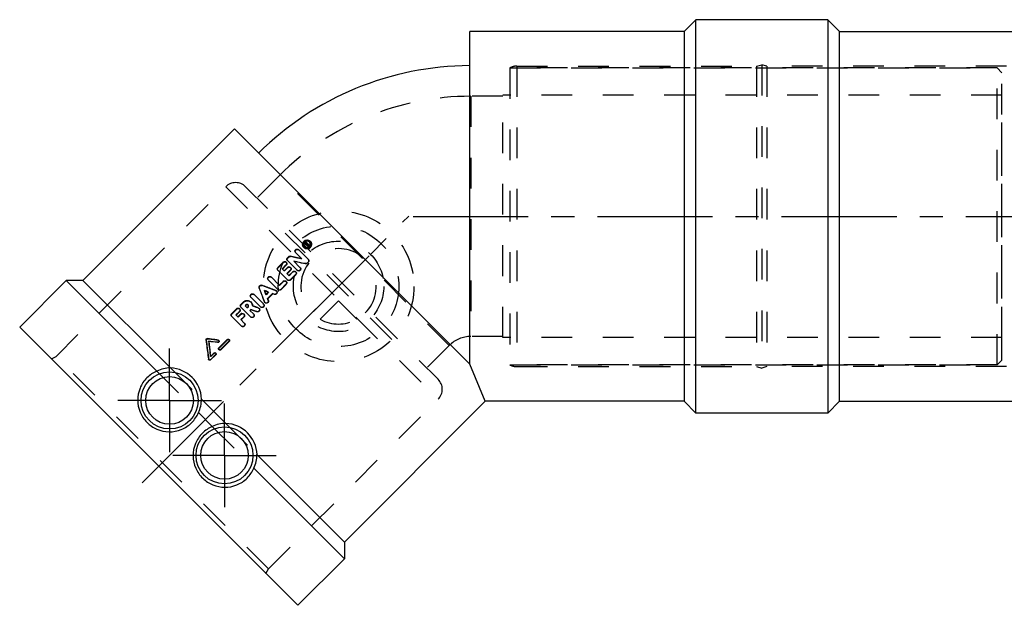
# Model space of a CAD drawing. Header units: millimetres. Extents: x 342 to 658, y 417 to 583.
# Tile 1 of 2: x 342 to 552, y 417 to 542. Entities that reach past the tile are written whole.
import ezdxf

# ---------------------------------------------------------------- set-up
doc = ezdxf.new("R2010")
doc.units = ezdxf.units.MM
doc.header["$LTSCALE"] = 65.185185
doc.linetypes.add('CENTER', pattern=[0.6, 0.375, -0.075, 0.075, -0.075])
doc.linetypes.add('HIDDEN', pattern=[0.2, 0.1, -0.1])
for name, color, linetype in [('FASEN', 7, 'CONTINUOUS'), ('KOERPER', 7, 'CONTINUOUS'), ('KONST.EL_MIT_GEO', 7, 'CONTINUOUS'), ('KURVEN', 7, 'CONTINUOUS'), ('L1', 7, 'CONTINUOUS')]:
    doc.layers.add(name, color=color, linetype=linetype)

msp = doc.modelspace()

# ---------------------------------------------------------------- linework, layer by layer
at = {"layer": 'FASEN', "color": 8, "linetype": 'HIDDEN'}
for p, q in [((550, 468.5), (550, 531.5)), ((551, 530.5), (550, 531.5)), ((551, 469.5), (551, 530.5)), ((551, 469.5), (550, 468.5))]:
    msp.add_line(p, q, dxfattribs=at)
at = {"layer": 'KOERPER', "color": 8, "linetype": 'HIDDEN'}
for p, q in [((550, 531.5), (446.5, 531.5)), ((551, 525.7), (445, 525.7)), ((551, 474.3), (551, 525.7)), ((551, 474.3), (445, 474.3)), ((550, 468.5), (446.5, 468.5))]:
    msp.add_line(p, q, dxfattribs=at)
at = {"layer": 'KOERPER', "color": 2, "linetype": 'CENTER'}
for p, q in [((374.27, 460.93), (374.27, 471.93)), ((374.27, 460.93), (363.27, 460.93)), ((374.27, 460.93), (374.27, 449.93)), ((374.27, 460.93), (385.27, 460.93)), ((385.93, 449.27), (385.93, 460.27)), ((385.93, 449.27), (374.93, 449.27)), ((385.93, 449.27), (385.93, 438.27)), ((385.93, 449.27), (396.93, 449.27))]:
    msp.add_line(p, q, dxfattribs=at)
at = {"layer": 'KONST.EL_MIT_GEO', "color": 7, "linetype": 'Continuous'}
for p, q in [((486, 541.75), (483.5, 539.25)), ((486, 458.25), (486, 541.75)), ((514, 541.75), (486, 541.75)), ((514, 541.75), (514, 458.25)), ((514, 541.75), (516.5, 539.25)), ((438, 468.62), (438, 539.25)), ((483.5, 539.25), (438, 539.25)), ((483.5, 539.25), (483.5, 460.75)), ((516.5, 460.75), (516.5, 539.25)), ((516.5, 539.25), (558.77, 539.25)), ((388.05, 518.56), (355.88, 486.39)), ((438, 468.62), (388.05, 518.56)), ((403.09, 494.41), (402.94, 494.26)), ((403.69, 493.51), (402.94, 494.26)), ((403.19, 494.31), (403.14, 494.26)), ((403.35, 494.06), (403.14, 494.26)), ((403.25, 494.25), (403.19, 494.31)), ((403.25, 494.25), (403.2, 494.2)), ((403.4, 494.21), (403.3, 494.31)), ((403.4, 494.11), (403.35, 494.06)), ((403.5, 494.31), (403.4, 494.41)), ((403.48, 493.99), (403.45, 493.96)), ((403.79, 493.61), (403.45, 493.96)), ((403.52, 493.96), (403.48, 493.99)), ((403.6, 493.91), (403.52, 493.96)), ((403.6, 494.08), (403.55, 494.11)), ((403.68, 494.03), (403.6, 494.08)), ((403.83, 493.77), (403.6, 493.91)), ((403.74, 493.67), (403.63, 493.56)), ((403.77, 493.98), (403.68, 494.03)), ((403.79, 493.61), (403.69, 493.51)), ((403.85, 493.92), (403.77, 493.98)), ((403.94, 493.87), (403.83, 493.77)), ((403.89, 493.71), (403.83, 493.77)), ((403.94, 493.87), (403.85, 493.92)), ((404, 493.81), (403.89, 493.71)), ((404, 493.81), (403.94, 493.87)), ((399.51, 491.42), (399.3, 491.22)), ((402.33, 491.02), (401.01, 492.33)), ((403.67, 490.9), (401.62, 492.94)), ((398.38, 490.3), (397.26, 489.17)), ((398.98, 489.7), (398.16, 488.89)), ((399.04, 489.64), (398.22, 488.83)), ((399.04, 489.64), (398.98, 489.7)), ((401.34, 488.57), (399.29, 490.61)), ((401.95, 489.18), (400.63, 490.51)), ((403.1, 489.92), (403.06, 489.97)), ((403.66, 490.29), (403.46, 490.09)), ((403.5, 490.04), (403.46, 490.09)), ((403.71, 490.25), (403.5, 490.04)), ((403.71, 490.25), (403.66, 490.29)), ((397.56, 485.4), (395.82, 487.14)), ((399.29, 486.53), (397.25, 488.57)), ((398.58, 488.46), (398.16, 488.89)), ((399.3, 489.18), (398.58, 488.46)), ((399.9, 488.58), (399.18, 487.87)), ((399.61, 487.44), (399.18, 487.87)), ((399.95, 488.53), (399.23, 487.81)), ((400.42, 488.26), (399.61, 487.44)), ((399.95, 488.53), (399.9, 488.58)), ((401.03, 487.65), (399.9, 486.53)), ((401.07, 487.61), (399.95, 486.49)), ((401.07, 487.61), (401.03, 487.65)), ((352.34, 486.39), (342.45, 476.49)), ((371.57, 467.16), (352.34, 486.39)), ((355.88, 486.39), (352.34, 486.39)), ((374.44, 467.83), (355.88, 486.39)), ((397.25, 484.48), (395.21, 486.53)), ((398.38, 486.21), (397.56, 485.4)), ((398.98, 485.61), (397.86, 484.49)), ((399.03, 485.57), (397.9, 484.44)), ((399.03, 485.57), (398.98, 485.61)), ((399.95, 486.49), (399.9, 486.53)), ((394.18, 481.41), (392.14, 483.46)), ((394.47, 484.2), (394.41, 484.25)), ((395.25, 483.93), (394.73, 483.41)), ((396.12, 483.6), (395.06, 482.54)), ((396.17, 483.56), (395.11, 482.49)), ((396.17, 483.56), (396.12, 483.6)), ((396.48, 483.47), (396.12, 483.6)), ((396.46, 484.4), (396.13, 484.52)), ((396.52, 483.42), (396.17, 483.56)), ((396.8, 484.27), (396.46, 484.4)), ((396.52, 483.42), (396.48, 483.47)), ((397.9, 484.44), (397.86, 484.49)), ((389.89, 481.8), (389.41, 481.33)), ((390.48, 481.21), (390.31, 481.04)), ((390.73, 480.62), (390.31, 481.04)), ((390.54, 481.15), (390.37, 480.98)), ((390.54, 481.15), (390.48, 481.21)), ((393.57, 480.8), (391.52, 482.84)), ((391.92, 481.01), (391.85, 481.03)), ((394.26, 482.2), (394.14, 482.53)), ((394.39, 481.87), (394.26, 482.2)), ((395.11, 482.49), (395.06, 482.54)), ((395.19, 482.18), (395.06, 482.54)), ((389.5, 476.74), (387.46, 478.78)), ((388.49, 480.41), (387.47, 479.38)), ((389.09, 479.81), (388.37, 479.1)), ((388.79, 478.67), (388.37, 479.1)), ((389.15, 479.75), (388.43, 479.04)), ((389.41, 479.29), (388.79, 478.67)), ((389.15, 479.75), (389.09, 479.81)), ((391.45, 478.68), (389.4, 480.72)), ((390.9, 480.79), (390.73, 480.62)), ((391.54, 480.23), (391.33, 480.02)), ((392.06, 479.29), (391.33, 480.02)), ((391.59, 480.18), (391.38, 479.97)), ((392.1, 480.03), (391.54, 480.23)), ((392.96, 480.64), (392.55, 480.79)), ((393.1, 480.59), (392.96, 480.64)), ((390, 478.69), (389.39, 478.08)), ((390.12, 477.35), (389.39, 478.08)), ((390.06, 478.64), (389.44, 478.02)), ((390.06, 478.64), (390, 478.69)), ((342.45, 476.49), (401.49, 417.45)), ((382.78, 473.99), (382.28, 474.05)), ((382.59, 473.46), (382.52, 473.52)), ((384.53, 473.76), (384.28, 473.79)), ((384.51, 473.21), (384.45, 473.26)), ((386.53, 473.86), (384.74, 472.08)), ((386.88, 473.51), (385.09, 471.72)), ((386.93, 473.47), (385.14, 471.68)), ((386.93, 473.47), (386.88, 473.51)), ((383.67, 471), (382.95, 470.29)), ((384.02, 470.65), (382.95, 469.58)), ((384.07, 470.61), (382.99, 469.53)), ((384.07, 470.61), (384.02, 470.65)), ((385.14, 471.68), (385.09, 471.72)), ((382.99, 469.53), (382.95, 469.58)), ((441.26, 460.75), (438, 468.62)), ((386.22, 456.05), (381.05, 461.22)), ((441.28, 460.77), (411.39, 430.88)), ((483.5, 460.75), (441.23, 460.75)), ((486, 458.25), (483.5, 460.75)), ((514, 458.25), (516.5, 460.75)), ((516.5, 460.75), (562, 460.75)), ((383.34, 455.39), (380.39, 458.34)), ((514, 458.25), (486, 458.25)), ((411.39, 430.88), (392.83, 449.44)), ((411.39, 427.34), (392.16, 446.57)), ((411.39, 430.88), (411.39, 427.34)), ((411.39, 427.34), (401.49, 417.45))]:
    msp.add_line(p, q, dxfattribs=at)
at = {"layer": 'KONST.EL_MIT_GEO', "color": 8, "linetype": 'HIDDEN'}
for p, q in [((446.5, 531.5), (446.5, 468.5)), ((446.5, 531.5), (550, 531.5)), ((448, 531.9), (448, 468.1)), ((448, 531.9), (498.92, 531.9)), ((498.92, 531.9), (500, 532.2)), ((498.92, 531.9), (498.92, 468.1)), ((500, 532.2), (500, 467.8)), ((501.08, 531.9), (500, 532.2)), ((501.08, 531.9), (501.08, 468.1)), ((552, 531.9), (501.08, 531.9)), ((438.25, 525.5), (438.25, 474.5)), ((445, 525.5), (438.25, 525.5)), ((445, 474.3), (445, 525.7)), ((551, 525.7), (445, 525.7)), ((397.6, 508.66), (392.83, 503.89)), ((433.66, 472.6), (397.6, 508.66)), ((350.17, 470.29), (386.18, 506.29)), ((386.18, 506.29), (431.29, 461.18)), ((390.42, 506.29), (431.29, 465.42)), ((402.84, 493.34), (402.78, 493.4)), ((402.99, 493.5), (402.93, 493.56)), ((403.15, 494.35), (403, 494.2)), ((403.15, 494.35), (403.09, 494.41)), ((403.41, 494), (403.35, 494.06)), ((403.46, 494.15), (403.4, 494.21)), ((403.46, 494.05), (403.4, 494.11)), ((403.46, 494.05), (403.41, 494)), ((403.54, 493.93), (403.48, 493.99)), ((403.56, 494.25), (403.5, 494.31)), ((403.54, 493.93), (403.51, 493.9)), ((403.58, 493.91), (403.54, 493.93)), ((403.61, 494.05), (403.55, 494.11)), ((403.89, 493.71), (403.58, 493.91)), ((404, 493.81), (403.61, 494.05)), ((404.01, 494.52), (403.95, 494.58)), ((404.17, 494.67), (404.11, 494.73)), ((399.57, 491.36), (399.37, 491.15)), ((399.57, 491.36), (399.51, 491.42)), ((399.97, 491.48), (399.91, 491.54)), ((398.45, 490.23), (397.32, 489.11)), ((398.45, 490.23), (398.38, 490.3)), ((399.05, 490.24), (398.99, 490.31)), ((399.37, 491.15), (399.3, 491.22)), ((402.38, 490.96), (402.33, 491.02)), ((403.71, 490.85), (403.67, 490.9)), ((397.32, 489.11), (397.26, 489.17)), ((398.64, 488.41), (398.58, 488.46)), ((399.35, 489.12), (398.64, 488.41)), ((399.35, 489.12), (399.3, 489.18)), ((399.65, 487.39), (399.61, 487.44)), ((400.47, 488.21), (399.65, 487.39)), ((399.96, 489.13), (399.9, 489.19)), ((400.47, 488.21), (400.42, 488.26)), ((401.08, 488.22), (401.03, 488.26)), ((401.38, 488.52), (401.34, 488.57)), ((402, 489.14), (401.95, 489.18)), ((393.89, 485.33), (393.83, 485.39)), ((397.61, 485.35), (397.56, 485.4)), ((398.43, 486.17), (397.61, 485.35)), ((398.43, 486.17), (398.38, 486.21)), ((399.03, 486.17), (398.99, 486.22)), ((399.34, 486.48), (399.29, 486.53)), ((393.33, 484.77), (393.27, 484.83)), ((394.5, 484.1), (394.47, 484.2)), ((394.56, 484.16), (394.47, 484.2)), ((394.78, 483.36), (394.73, 483.41)), ((394.78, 483.36), (394.75, 483.44)), ((395.3, 483.88), (394.78, 483.36)), ((395.3, 483.88), (395.23, 483.91)), ((395.3, 483.88), (395.25, 483.93)), ((396.84, 484.22), (396.8, 484.27)), ((396.99, 484.13), (396.94, 484.18)), ((397.3, 484.44), (397.25, 484.48)), ((389.48, 481.26), (389.41, 481.33)), ((389.95, 481.74), (389.48, 481.26)), ((389.95, 481.74), (389.89, 481.8)), ((390.97, 481.16), (390.91, 481.21)), ((391.58, 481.77), (391.52, 481.83)), ((391.91, 480.98), (391.85, 481.03)), ((394.23, 481.37), (394.18, 481.41)), ((394.44, 481.82), (394.39, 481.87)), ((394.49, 481.72), (394.53, 481.67)), ((395.24, 482.14), (395.11, 482.49)), ((395.24, 482.14), (395.19, 482.18)), ((387.54, 479.32), (387.47, 479.38)), ((388.56, 480.34), (387.54, 479.32)), ((388.56, 480.34), (388.49, 480.41)), ((389.46, 479.23), (388.85, 478.62)), ((389.16, 480.35), (389.1, 480.42)), ((389.46, 479.23), (389.41, 479.29)), ((390.07, 479.24), (390.01, 479.3)), ((390.79, 480.56), (390.73, 480.62)), ((390.96, 480.73), (390.79, 480.56)), ((390.96, 480.73), (390.9, 480.79)), ((391.59, 480.18), (391.54, 480.23)), ((392.15, 479.98), (391.59, 480.18)), ((392.11, 479.25), (392.06, 479.29)), ((392.85, 479.73), (392.8, 479.78)), ((393.15, 480.54), (393.1, 480.59)), ((393.31, 480.45), (393.26, 480.49)), ((393.61, 480.75), (393.57, 480.8)), ((388.85, 478.62), (388.79, 478.67)), ((389.55, 476.69), (389.5, 476.74)), ((390.16, 477.3), (390.12, 477.35)), ((391.49, 478.63), (391.45, 478.68)), ((382.05, 473.7), (381.99, 473.76)), ((382.34, 473.99), (382.28, 474.05)), ((384.58, 473.71), (384.53, 473.76)), ((384.72, 473.64), (384.67, 473.69)), ((386.58, 473.82), (384.79, 472.03)), ((386.58, 473.82), (386.53, 473.86)), ((386.93, 473.82), (386.89, 473.87)), ((433.66, 472.6), (428.89, 467.83)), ((445, 474.5), (438.25, 474.5)), ((551, 474.3), (445, 474.3)), ((383.72, 470.96), (383, 470.24)), ((383.72, 470.96), (383.67, 471)), ((384.07, 470.96), (384.02, 471.01)), ((384.79, 472.03), (384.74, 472.08)), ((384.74, 471.72), (384.78, 471.68)), ((349.2, 469.74), (350.17, 470.29)), ((395.29, 425.17), (350.17, 470.29)), ((382.57, 469.67), (382.52, 469.72)), ((382.59, 469.57), (382.64, 469.53)), ((383, 470.24), (382.95, 470.29)), ((383, 470.24), (382.99, 470.32)), ((446.5, 468.5), (550, 468.5)), ((371.57, 467.16), (380.39, 458.34)), ((374.44, 467.83), (381.05, 461.22)), ((448, 468.1), (498.92, 468.1)), ((498.92, 468.1), (500, 467.8)), ((501.08, 468.1), (500, 467.8)), ((552, 468.1), (501.08, 468.1)), ((395.29, 425.17), (431.29, 461.18)), ((386.22, 456.05), (392.83, 449.44)), ((383.34, 455.39), (392.16, 446.57)), ((394.74, 424.2), (395.29, 425.17))]:
    msp.add_line(p, q, dxfattribs=at)
at = {"layer": 'KONST.EL_MIT_GEO', "color": 2, "linetype": 'CENTER'}
msp.add_line((368.43, 443.43), (425.08, 500.08), dxfattribs=at)
at = {"layer": 'KONST.EL_MIT_GEO', "color": 7, "linetype": 'Continuous'}
for centre, radius in [((374.27, 460.93), 6.05), ((374.27, 460.93), 5.05), ((385.93, 449.27), 6.05), ((385.93, 449.27), 5.05)]:
    msp.add_circle(centre, radius, dxfattribs=at)
for centre, radius, start, end in [((438.25, 468), 64, 90.2281, 134.7716), ((403.46, 494.03), 0.947, 163.9449, 169.791), ((403.47, 494.05), 0.947, 100.1734, 163.9465), ((403.44, 494.04), 0.707, 164.0073, 190.3478), ((403.42, 494.04), 0.691, 190.3902, 204.2282), ((403.47, 494.04), 0.738, 125.5165, 163.9773), ((403.4, 494.03), 0.884, 224.9754, 231.2423), ((403.5, 493.98), 0.713, 170.331, 183.4415), ((403.52, 493.97), 0.733, 112.5897, 170.2866), ((403.42, 494.05), 0.697, 245.6898, 252.5125), ((403.42, 494.08), 0.724, 279.3103, 350.6685), ((403.47, 494.1), 0.68, 350.6743, 65.7479), ((403.41, 494.09), 0.957, 291.698, 338.2444), ((403.46, 494.05), 0.966, 291.5879, 326.539), ((403.48, 494.04), 0.949, 344.0995, 349.9436), ((303.53, 42.33), 459.43, 77.5826, 77.8914), ((403.46, 494.03), 0.949, 280.0484, 291.5524), ((398.66, 490.02), 0.445, 314.9769, 322.4291), ((398.7, 490.02), 0.406, 29.4148, 44.9994), ((399.58, 490.9), 0.405, 201.8079, 225.0147), ((399.61, 488.87), 0.442, 105.669, 134.9699), ((300.85, 32.66), 468.59, 77.4019, 77.7062), ((302.82, 33.83), 466.99, 77.6, 77.8029), ((399.63, 488.84), 0.445, 314.9771, 336.8777), ((400.73, 487.95), 0.44, 127.4255, 135.0249), ((400.73, 487.97), 0.419, 29.6577, 45.0003), ((213.32, 3.17), 514.9, 69.2037, 69.4773), ((398.69, 485.9), 0.44, 127.4255, 135.0249), ((398.69, 485.92), 0.419, 29.6577, 45.0003), ((875.49, 665.34), 514.9, 200.5227, 200.7963), ((396.65, 483.88), 0.42, 30.6274, 44.9996), ((396.68, 483.83), 0.427, 0.3511, 15.3716), ((389.69, 481.01), 0.405, 201.8079, 225.0147), ((390.77, 480.92), 0.317, 126.4336, 135.0356), ((393.88, 481.12), 0.418, 29.4294, 45.0233), ((394.78, 482.01), 0.419, 200.8471, 225.0035), ((388.77, 480.13), 0.445, 314.9769, 322.4291), ((388.81, 480.13), 0.406, 29.4148, 44.9994), ((389.72, 478.98), 0.442, 105.669, 134.9699), ((392.96, 480.19), 0.421, 31.9205, 44.9848), ((393, 480.15), 0.426, 1.6015, 16.6365), ((831.34, 531.07), 452.99, 187.2679, 187.3817), ((842.86, 532.57), 464.61, 187.3827, 187.7749), ((323.59, 16.99), 460.32, 82.4015, 82.6436), ((842.41, 532.9), 463.7, 187.3571, 187.7598), ((325.71, 19.77), 457.24, 82.6122, 82.8548), ((837.81, 530.53), 458.79, 187.1455, 187.4601), ((324.33, 19.71), 458.02, 82.4789, 82.6683), ((384.54, 473.47), 0.259, 329.0298, 345.2097), ((374.45, 461.28), 6.55, 90.0649, 116.0607), ((374.17, 460.95), 6.89, 2.2511, 87.7503), ((374.47, 461.21), 6.58, 334.1789, 0.0884), ((386.21, 449.46), 6.59, 89.9223, 115.8104), ((385.95, 449.17), 6.89, 2.2497, 87.7489), ((386.28, 449.45), 6.55, 333.9346, 359.9398)]:
    msp.add_arc(centre, radius, start, end, dxfattribs=at)
at = {"layer": 'KONST.EL_MIT_GEO', "color": 8, "linetype": 'HIDDEN'}
for centre, radius, start, end in [((448, 528.9), 3, 90, 119.9264), ((438.25, 468), 57.5, 90, 135), ((388.3, 504.17), 3, 45, 135), ((403.46, 493.97), 0.67, 204.2019, 225.0228), ((305.96, 45.75), 455.54, 77.7808, 78.0906), ((403.45, 493.96), 0.871, 224.988, 231.373), ((398.77, 489.96), 0.4, 37.1617, 44.9991), ((400.78, 487.92), 0.413, 37.2822, 45), ((214.93, 3.05), 514.42, 69.2903, 69.6409), ((398.74, 485.88), 0.413, 37.2822, 45), ((875.61, 663.73), 514.42, 200.3591, 200.7097), ((396.7, 483.84), 0.415, 38.4557, 44.9993), ((390.8, 480.99), 1.1, 28.5931, 44.9498), ((390.74, 480.98), 1.17, 0.1333, 2.9169), ((224.77, 3.4), 505.98, 70.5626, 70.712), ((393.93, 481.07), 0.412, 37.0494, 45.0233), ((388.88, 480.07), 0.4, 37.1617, 44.9991), ((839.51, 530.35), 460.95, 187.0596, 187.5643), ((326.55, 23.3), 454.13, 82.658, 82.9429), ((438.25, 468), 6.5, 90, 135), ((448, 471.1), 3, 240.0736, 270), ((429.17, 463.3), 3, 315, 45)]:
    msp.add_arc(centre, radius, start, end, dxfattribs=at)
at = {"layer": 'KONST.EL_MIT_GEO', "color": 7, "linetype": 'Continuous'}
for points in [[(402.57, 493.72), (402.52, 493.87), (402.5, 494.04), (402.53, 494.2)], [(402.78, 493.4), (402.69, 493.49), (402.61, 493.6), (402.57, 493.72)], [(402.79, 493.94), (402.8, 493.85), (402.82, 493.77), (402.85, 493.7)], [(402.79, 493.76), (402.82, 493.68), (402.87, 493.61), (402.93, 493.56)], [(402.93, 493.56), (402.99, 493.5), (403.06, 493.45), (403.13, 493.42)], [(403.27, 494.75), (403.19, 494.73), (403.11, 494.69), (403.04, 494.64)], [(403.3, 494.31), (403.27, 494.34), (403.22, 494.34), (403.19, 494.31)], [(403.21, 493.39), (403.31, 493.35), (403.43, 493.35), (403.54, 493.36)], [(403.81, 494.66), (403.64, 494.73), (403.42, 494.73), (403.25, 494.66)], [(403.36, 494.25), (403.33, 494.28), (403.28, 494.27), (403.25, 494.25)], [(403.75, 494.72), (403.6, 494.78), (403.42, 494.79), (403.27, 494.75)], [(403.4, 494.11), (403.42, 494.13), (403.42, 494.19), (403.4, 494.21)], [(403.5, 494.31), (403.55, 494.26), (403.57, 494.18), (403.55, 494.11)], [(403.61, 494.17), (403.62, 494.13), (403.62, 494.09), (403.61, 494.05)], [(404.11, 494.73), (404.24, 494.6), (404.33, 494.41), (404.36, 494.22)], [(404.39, 493.78), (404.36, 493.69), (404.32, 493.6), (404.27, 493.52)], [(404.36, 494.22), (404.38, 494.06), (404.36, 493.89), (404.3, 493.74)], [(404.37, 494.35), (404.42, 494.2), (404.44, 494.03), (404.41, 493.88)], [(399.51, 491.42), (399.55, 491.47), (399.61, 491.5), (399.67, 491.52)], [(399.67, 491.52), (399.75, 491.55), (399.83, 491.56), (399.91, 491.54)], [(403.29, 493.15), (403.13, 493.17), (402.97, 493.24), (402.85, 493.34)], [(403.76, 493.21), (403.61, 493.15), (403.45, 493.13), (403.29, 493.15)], [(399.17, 489.95), (399.17, 489.84), (399.12, 489.72), (399.04, 489.64)], [(399.08, 490.2), (399.14, 490.13), (399.17, 490.04), (399.17, 489.95)], [(399.49, 489.29), (399.63, 489.33), (399.8, 489.29), (399.9, 489.19)], [(401.49, 490.28), (401.22, 490.33), (400.95, 490.39), (400.68, 490.45)], [(403.46, 490.09), (403.36, 489.99), (403.19, 489.94), (403.06, 489.97)], [(403.5, 490.04), (403.4, 489.95), (403.24, 489.89), (403.1, 489.92)], [(403.84, 490.55), (403.84, 490.44), (403.79, 490.33), (403.71, 490.25)], [(400.08, 488.83), (400.08, 488.78), (400.06, 488.72), (400.04, 488.67)], [(401.2, 487.92), (401.2, 487.81), (401.15, 487.69), (401.07, 487.61)], [(399.15, 485.87), (399.15, 485.76), (399.1, 485.64), (399.03, 485.57)], [(394.73, 483.41), (394.62, 483.69), (394.51, 483.97), (394.41, 484.25)], [(395.25, 483.93), (394.97, 484.04), (394.69, 484.15), (394.41, 484.25)], [(396.8, 484.27), (396.85, 484.25), (396.9, 484.22), (396.94, 484.18)], [(397.01, 484.09), (397.04, 484.04), (397.05, 483.99), (397.06, 483.93)], [(391.52, 481.83), (391.73, 481.63), (391.85, 481.32), (391.85, 481.03)], [(391.77, 481.52), (391.85, 481.37), (391.9, 481.2), (391.9, 481.04)], [(392.55, 480.79), (392.34, 480.86), (392.13, 480.94), (391.92, 481.01)], [(389.28, 480.06), (389.27, 479.95), (389.22, 479.83), (389.15, 479.75)], [(389.19, 480.31), (389.25, 480.24), (389.28, 480.15), (389.28, 480.06)], [(389.6, 479.4), (389.74, 479.44), (389.91, 479.4), (390.01, 479.3)], [(390.19, 478.94), (390.18, 478.83), (390.13, 478.72), (390.06, 478.64)], [(392.8, 479.78), (392.57, 479.86), (392.34, 479.95), (392.1, 480.03)], [(393.1, 480.59), (393.16, 480.57), (393.22, 480.54), (393.26, 480.49)], [(393.32, 480.42), (393.35, 480.37), (393.37, 480.32), (393.38, 480.26)], [(384.76, 473.33), (384.71, 473.25), (384.6, 473.2), (384.51, 473.21)], [(384.53, 473.76), (384.58, 473.75), (384.63, 473.73), (384.67, 473.69)], [(384.67, 473.69), (384.74, 473.63), (384.76, 473.5), (384.72, 473.42)], [(384.72, 473.64), (384.78, 473.58), (384.81, 473.48), (384.79, 473.4)], [(382.99, 470.32), (382.96, 470.53), (382.93, 470.75), (382.91, 470.96)], [(382.59, 469.57), (382.56, 469.61), (382.53, 469.66), (382.52, 469.72)], [(371.57, 467.16), (370.79, 466.83), (370.06, 466.34), (369.46, 465.74)], [(378.97, 456.23), (379.57, 456.83), (380.06, 457.56), (380.39, 458.34)], [(383.34, 455.39), (382.56, 455.06), (381.83, 454.57), (381.23, 453.97)], [(390.74, 444.46), (391.34, 445.06), (391.83, 445.79), (392.16, 446.57)]]:
    msp.add_open_spline(points, degree=3, dxfattribs=at)
at = {"layer": 'KONST.EL_MIT_GEO', "color": 8, "linetype": 'HIDDEN'}
for points, knots in [([(402.84, 493.34), (402.67, 493.51), (402.48, 494), (402.8, 494.71), (403.51, 495.03), (404, 494.84), (404.17, 494.67)], [0, 0, 0, 0, 0.247069, 0.500347, 0.753507, 1, 1, 1, 1]), ([(402.99, 493.5), (403.12, 493.37), (403.5, 493.22), (404.04, 493.46), (404.29, 494.01), (404.14, 494.39), (404.01, 494.52)], [0, 0, 0, 0, 0.246737, 0.49987, 0.753025, 1, 1, 1, 1]), ([(403.15, 494.35), (403.19, 494.39), (403.3, 494.44), (403.42, 494.39), (403.46, 494.35)], [0, 0, 0, 0, 0.506786, 1, 1, 1, 1]), ([(401.07, 492.27), (401, 492.34), (400.91, 492.57), (401.06, 492.9), (401.38, 493.05), (401.61, 492.96), (401.69, 492.88)], [0, 0, 0, 0, 0.246397, 0.499513, 0.752948, 1, 1, 1, 1]), ([(398.45, 490.23), (398.53, 490.31), (398.75, 490.41), (398.97, 490.32), (399.05, 490.24)], [0, 0, 0, 0, 0.50694, 1, 1, 1, 1]), ([(399.36, 490.55), (399.28, 490.63), (399.19, 490.85), (399.29, 491.07), (399.37, 491.15)], [0, 0, 0, 0, 0.492188, 1, 1, 1, 1]), ([(399.35, 489.12), (399.43, 489.2), (399.65, 489.3), (399.88, 489.21), (399.96, 489.13)], [0, 0, 0, 0, 0.505798, 1, 1, 1, 1]), ([(395.27, 486.46), (395.19, 486.54), (395.1, 486.77), (395.25, 487.09), (395.58, 487.24), (395.81, 487.15), (395.88, 487.08)], [0, 0, 0, 0, 0.246397, 0.499513, 0.752948, 1, 1, 1, 1]), ([(397.31, 488.51), (397.24, 488.58), (397.15, 488.81), (397.25, 489.03), (397.32, 489.11)], [0, 0, 0, 0, 0.492188, 1, 1, 1, 1]), ([(400.47, 488.21), (400.55, 488.29), (400.77, 488.39), (401, 488.29), (401.08, 488.22)], [0, 0, 0, 0, 0.504517, 1, 1, 1, 1]), ([(393.33, 484.77), (393.28, 484.91), (393.36, 485.3), (393.75, 485.38), (393.89, 485.33)], [0, 0, 0, 0, 0.499997, 1, 1, 1, 1]), ([(398.43, 486.17), (398.51, 486.24), (398.73, 486.34), (398.96, 486.25), (399.03, 486.17)], [0, 0, 0, 0, 0.504517, 1, 1, 1, 1]), ([(391.58, 482.78), (391.51, 482.86), (391.42, 483.08), (391.57, 483.41), (391.89, 483.56), (392.12, 483.47), (392.2, 483.39)], [0, 0, 0, 0, 0.246397, 0.499513, 0.752948, 1, 1, 1, 1]), ([(389.46, 480.66), (389.39, 480.74), (389.3, 480.96), (389.4, 481.18), (389.48, 481.26)], [0, 0, 0, 0, 0.492188, 1, 1, 1, 1]), ([(389.95, 481.74), (390.16, 481.95), (390.76, 482.22), (391.38, 481.97), (391.58, 481.77)], [0, 0, 0, 0, 0.507275, 1, 1, 1, 1]), ([(390.97, 481.16), (390.92, 481.21), (390.78, 481.27), (390.63, 481.22), (390.58, 481.18)], [0, 0, 0, 0, 0.495469, 1, 1, 1, 1]), ([(390.96, 480.73), (391.02, 480.79), (391.09, 480.94), (391.02, 481.1), (390.97, 481.16)], [0, 0, 0, 0, 0.506052, 1, 1, 1, 1]), ([(387.52, 478.72), (387.45, 478.79), (387.36, 479.02), (387.46, 479.24), (387.54, 479.32)], [0, 0, 0, 0, 0.492188, 1, 1, 1, 1]), ([(388.56, 480.34), (388.64, 480.42), (388.86, 480.52), (389.08, 480.43), (389.16, 480.35)], [0, 0, 0, 0, 0.50694, 1, 1, 1, 1]), ([(389.46, 479.23), (389.54, 479.31), (389.76, 479.41), (389.99, 479.32), (390.07, 479.24)], [0, 0, 0, 0, 0.505798, 1, 1, 1, 1]), ([(382.05, 473.7), (382.04, 473.77), (382.1, 473.94), (382.27, 474), (382.34, 473.99)], [0, 0, 0, 0, 0.500709, 1, 1, 1, 1]), ([(386.58, 473.82), (386.62, 473.86), (386.75, 473.92), (386.89, 473.87), (386.93, 473.82)], [0, 0, 0, 0, 0.504579, 1, 1, 1, 1]), ([(386.93, 473.82), (386.98, 473.78), (387.03, 473.64), (386.97, 473.51), (386.93, 473.47)], [0, 0, 0, 0, 0.495169, 1, 1, 1, 1]), ([(383.72, 470.96), (383.76, 471), (383.89, 471.06), (384.02, 471), (384.07, 470.96)], [0, 0, 0, 0, 0.504579, 1, 1, 1, 1]), ([(384.07, 470.96), (384.11, 470.92), (384.17, 470.78), (384.11, 470.65), (384.07, 470.61)], [0, 0, 0, 0, 0.495169, 1, 1, 1, 1]), ([(384.78, 471.68), (384.74, 471.72), (384.69, 471.85), (384.74, 471.98), (384.79, 472.03)], [0, 0, 0, 0, 0.495048, 1, 1, 1, 1])]:
    msp.add_open_spline(points, degree=3, knots=knots, dxfattribs=at)
at = {"layer": 'KONST.EL_MIT_GEO', "color": 7, "linetype": 'Continuous'}
for points, knots in [([(403.09, 494.41), (403.13, 494.45), (403.24, 494.5), (403.36, 494.45), (403.4, 494.41)], [0, 0, 0, 0, 0.50544, 1, 1, 1, 1]), ([(403.31, 494.98), (403.45, 495), (403.75, 494.99), (404.01, 494.83), (404.11, 494.73)], [0, 0, 0, 0, 0.502876, 1, 1, 1, 1]), ([(401.01, 492.33), (400.94, 492.41), (400.84, 492.64), (400.99, 492.96), (401.32, 493.11), (401.55, 493.02), (401.62, 492.94)], [0, 0, 0, 0, 0.24707, 0.499515, 0.752275, 1, 1, 1, 1]), ([(403.63, 493.1), (403.57, 493.09), (403.31, 493.07), (403.05, 493.16), (402.91, 493.28)], [0, 0, 0, 0, 0.255858, 1, 1, 1, 1]), ([(398.38, 490.3), (398.46, 490.37), (398.68, 490.47), (398.91, 490.38), (398.99, 490.31)], [0, 0, 0, 0, 0.505595, 1, 1, 1, 1]), ([(399.05, 490.22), (399.09, 490.15), (399.13, 489.98), (399.07, 489.81), (399.02, 489.75)], [0, 0, 0, 0, 0.495621, 1, 1, 1, 1]), ([(399.2, 490.75), (399.17, 490.83), (399.16, 491), (399.24, 491.16), (399.3, 491.22)], [0, 0, 0, 0, 0.493978, 1, 1, 1, 1]), ([(403.67, 490.9), (403.75, 490.82), (403.84, 490.6), (403.74, 490.37), (403.66, 490.29)], [0, 0, 0, 0, 0.496148, 1, 1, 1, 1]), ([(395.21, 486.53), (395.13, 486.6), (395.04, 486.83), (395.19, 487.16), (395.51, 487.31), (395.74, 487.21), (395.82, 487.14)], [0, 0, 0, 0, 0.24707, 0.499515, 0.752275, 1, 1, 1, 1]), ([(397.25, 488.57), (397.17, 488.65), (397.08, 488.87), (397.18, 489.09), (397.26, 489.17)], [0, 0, 0, 0, 0.493534, 1, 1, 1, 1]), ([(399.9, 489.19), (399.98, 489.11), (400.07, 488.88), (399.97, 488.66), (399.9, 488.58)], [0, 0, 0, 0, 0.495359, 1, 1, 1, 1]), ([(400.47, 488.3), (400.55, 488.36), (400.76, 488.43), (400.96, 488.33), (401.03, 488.26)], [0, 0, 0, 0, 0.502082, 1, 1, 1, 1]), ([(401.1, 488.17), (401.14, 488.09), (401.18, 487.9), (401.09, 487.72), (401.03, 487.65)], [0, 0, 0, 0, 0.497233, 1, 1, 1, 1]), ([(401.95, 489.18), (402.03, 489.11), (402.12, 488.88), (401.98, 488.54), (401.64, 488.4), (401.41, 488.49), (401.34, 488.57)], [0, 0, 0, 0, 0.248373, 0.499511, 0.75097, 1, 1, 1, 1]), ([(402.12, 488.83), (402.12, 488.75), (402.06, 488.58), (401.86, 488.41), (401.6, 488.38), (401.44, 488.47), (401.38, 488.52)], [0, 0, 0, 0, 0.251064, 0.503032, 0.75278, 1, 1, 1, 1]), ([(393.27, 484.83), (393.22, 484.98), (393.3, 485.36), (393.69, 485.45), (393.83, 485.39)], [0, 0, 0, 0, 0.499998, 1, 1, 1, 1]), ([(398.42, 486.25), (398.5, 486.31), (398.71, 486.38), (398.92, 486.29), (398.99, 486.22)], [0, 0, 0, 0, 0.502082, 1, 1, 1, 1]), ([(399.05, 486.13), (399.1, 486.05), (399.14, 485.85), (399.05, 485.68), (398.98, 485.61)], [0, 0, 0, 0, 0.497233, 1, 1, 1, 1]), ([(399.9, 486.53), (399.82, 486.45), (399.6, 486.35), (399.37, 486.45), (399.29, 486.53)], [0, 0, 0, 0, 0.501891, 1, 1, 1, 1]), ([(399.95, 486.49), (399.87, 486.41), (399.64, 486.31), (399.42, 486.4), (399.34, 486.48)], [0, 0, 0, 0, 0.503237, 1, 1, 1, 1]), ([(391.52, 482.84), (391.45, 482.92), (391.36, 483.15), (391.5, 483.48), (391.83, 483.62), (392.06, 483.53), (392.14, 483.46)], [0, 0, 0, 0, 0.24707, 0.499515, 0.752275, 1, 1, 1, 1]), ([(397.06, 483.93), (397.08, 483.79), (396.96, 483.47), (396.61, 483.42), (396.48, 483.47)], [0, 0, 0, 0, 0.500925, 1, 1, 1, 1]), ([(397.11, 483.83), (397.11, 483.7), (396.97, 483.41), (396.65, 483.37), (396.52, 483.42)], [0, 0, 0, 0, 0.501713, 1, 1, 1, 1]), ([(397.86, 484.49), (397.78, 484.41), (397.55, 484.31), (397.33, 484.4), (397.25, 484.48)], [0, 0, 0, 0, 0.501891, 1, 1, 1, 1]), ([(397.9, 484.44), (397.82, 484.36), (397.6, 484.27), (397.37, 484.36), (397.3, 484.44)], [0, 0, 0, 0, 0.503237, 1, 1, 1, 1]), ([(389.31, 480.86), (389.28, 480.94), (389.27, 481.11), (389.35, 481.27), (389.41, 481.33)], [0, 0, 0, 0, 0.493978, 1, 1, 1, 1]), ([(389.89, 481.8), (390.1, 482.01), (390.7, 482.28), (391.32, 482.03), (391.52, 481.83)], [0, 0, 0, 0, 0.505928, 1, 1, 1, 1]), ([(390.91, 481.21), (390.86, 481.27), (390.7, 481.33), (390.54, 481.26), (390.48, 481.21)], [0, 0, 0, 0, 0.495167, 1, 1, 1, 1]), ([(390.9, 480.79), (390.96, 480.84), (391.03, 481), (390.96, 481.16), (390.91, 481.21)], [0, 0, 0, 0, 0.504707, 1, 1, 1, 1]), ([(394.25, 481.32), (394.3, 481.23), (394.33, 481.01), (394.15, 480.74), (393.84, 480.64), (393.64, 480.73), (393.57, 480.8)], [0, 0, 0, 0, 0.248542, 0.499703, 0.751012, 1, 1, 1, 1]), ([(394.35, 481.06), (394.35, 480.98), (394.29, 480.81), (394.09, 480.64), (393.83, 480.61), (393.67, 480.69), (393.61, 480.75)], [0, 0, 0, 0, 0.251064, 0.503032, 0.75278, 1, 1, 1, 1]), ([(395.19, 482.18), (395.23, 482.09), (395.23, 481.88), (395.04, 481.64), (394.74, 481.56), (394.55, 481.65), (394.49, 481.72)], [0, 0, 0, 0, 0.249461, 0.501001, 0.751684, 1, 1, 1, 1]), ([(395.24, 482.14), (395.27, 482.05), (395.28, 481.84), (395.09, 481.6), (394.79, 481.52), (394.6, 481.61), (394.53, 481.67)], [0, 0, 0, 0, 0.249269, 0.50158, 0.752561, 1, 1, 1, 1]), ([(387.46, 478.78), (387.39, 478.86), (387.29, 479.08), (387.39, 479.31), (387.47, 479.38)], [0, 0, 0, 0, 0.493534, 1, 1, 1, 1]), ([(388.49, 480.41), (388.57, 480.48), (388.79, 480.58), (389.02, 480.49), (389.1, 480.42)], [0, 0, 0, 0, 0.505595, 1, 1, 1, 1]), ([(389.16, 480.33), (389.2, 480.26), (389.24, 480.08), (389.18, 479.92), (389.12, 479.86)], [0, 0, 0, 0, 0.495621, 1, 1, 1, 1]), ([(390.01, 479.3), (390.09, 479.22), (390.18, 478.99), (390.08, 478.77), (390, 478.69)], [0, 0, 0, 0, 0.495359, 1, 1, 1, 1]), ([(392.06, 479.29), (392.14, 479.22), (392.23, 478.99), (392.09, 478.65), (391.75, 478.51), (391.52, 478.6), (391.45, 478.68)], [0, 0, 0, 0, 0.248373, 0.499511, 0.75097, 1, 1, 1, 1]), ([(392.23, 478.94), (392.23, 478.86), (392.17, 478.69), (391.97, 478.52), (391.71, 478.49), (391.55, 478.57), (391.49, 478.63)], [0, 0, 0, 0, 0.251064, 0.503032, 0.75278, 1, 1, 1, 1]), ([(393.38, 480.26), (393.4, 480.12), (393.28, 479.79), (392.94, 479.73), (392.8, 479.78)], [0, 0, 0, 0, 0.500784, 1, 1, 1, 1]), ([(393.43, 480.16), (393.43, 480.03), (393.29, 479.74), (392.98, 479.69), (392.85, 479.73)], [0, 0, 0, 0, 0.501518, 1, 1, 1, 1]), ([(390.12, 477.35), (390.19, 477.27), (390.29, 477.04), (390.15, 476.71), (389.81, 476.57), (389.58, 476.66), (389.5, 476.74)], [0, 0, 0, 0, 0.248373, 0.499511, 0.75097, 1, 1, 1, 1]), ([(390.29, 477), (390.28, 476.92), (390.23, 476.75), (390.03, 476.58), (389.77, 476.55), (389.61, 476.63), (389.55, 476.69)], [0, 0, 0, 0, 0.251064, 0.503032, 0.75278, 1, 1, 1, 1]), ([(381.99, 473.76), (381.98, 473.84), (382.04, 474), (382.21, 474.06), (382.28, 474.05)], [0, 0, 0, 0, 0.500707, 1, 1, 1, 1]), ([(384.72, 473.42), (384.7, 473.37), (384.62, 473.28), (384.51, 473.26), (384.45, 473.26)], [0, 0, 0, 0, 0.501467, 1, 1, 1, 1]), ([(386.53, 473.86), (386.58, 473.91), (386.71, 473.97), (386.84, 473.91), (386.89, 473.87)], [0, 0, 0, 0, 0.503233, 1, 1, 1, 1]), ([(386.89, 473.87), (386.93, 473.82), (386.99, 473.69), (386.93, 473.56), (386.88, 473.51)], [0, 0, 0, 0, 0.496514, 1, 1, 1, 1]), ([(383.67, 471), (383.71, 471.05), (383.85, 471.11), (383.98, 471.05), (384.02, 471.01)], [0, 0, 0, 0, 0.503233, 1, 1, 1, 1]), ([(384.02, 471.01), (384.07, 470.96), (384.12, 470.83), (384.07, 470.7), (384.02, 470.65)], [0, 0, 0, 0, 0.496514, 1, 1, 1, 1]), ([(384.74, 471.72), (384.69, 471.77), (384.64, 471.9), (384.7, 472.03), (384.74, 472.08)], [0, 0, 0, 0, 0.496394, 1, 1, 1, 1]), ([(385.09, 471.72), (385.05, 471.68), (384.92, 471.62), (384.78, 471.68), (384.74, 471.72)], [0, 0, 0, 0, 0.503115, 1, 1, 1, 1]), ([(385.14, 471.68), (385.09, 471.63), (384.96, 471.58), (384.83, 471.63), (384.78, 471.68)], [0, 0, 0, 0, 0.50446, 1, 1, 1, 1]), ([(382.95, 469.58), (382.9, 469.53), (382.77, 469.47), (382.64, 469.53), (382.59, 469.57)], [0, 0, 0, 0, 0.502358, 1, 1, 1, 1]), ([(382.99, 469.53), (382.95, 469.49), (382.82, 469.43), (382.68, 469.48), (382.64, 469.53)], [0, 0, 0, 0, 0.503703, 1, 1, 1, 1]), ([(369.46, 465.74), (368.83, 465.12), (367.84, 463.62), (367.33, 460.99), (367.85, 458.4), (369.31, 456.18), (371.52, 454.66), (374.16, 454.09), (376.83, 454.59), (378.35, 455.6), (378.97, 456.23)], [0, 0, 0, 0, 0.126067, 0.250239, 0.37308, 0.496374, 0.621131, 0.747076, 0.873493, 1, 1, 1, 1]), ([(381.23, 453.97), (380.6, 453.35), (379.59, 451.83), (379.09, 449.16), (379.66, 446.52), (381.18, 444.31), (383.4, 442.85), (385.99, 442.33), (388.62, 442.84), (390.12, 443.83), (390.74, 444.46)], [0, 0, 0, 0, 0.126507, 0.252924, 0.378869, 0.503626, 0.62692, 0.749761, 0.873933, 1, 1, 1, 1])]:
    msp.add_open_spline(points, degree=3, knots=knots, dxfattribs=at)
at = {"layer": 'KONST.EL_MIT_GEO', "color": 8, "linetype": 'HIDDEN'}
for points in [[(403.46, 494.05), (403.48, 494.07), (403.48, 494.13), (403.46, 494.15)], [(403.56, 494.25), (403.58, 494.23), (403.6, 494.2), (403.61, 494.17)], [(404.01, 494.52), (403.95, 494.58), (403.89, 494.62), (403.81, 494.66)], [(404.17, 494.67), (404.25, 494.58), (404.33, 494.47), (404.37, 494.35)], [(399.57, 491.36), (399.67, 491.45), (399.83, 491.51), (399.97, 491.48)], [(403.71, 490.85), (403.79, 490.78), (403.84, 490.66), (403.84, 490.55)], [(399.96, 489.13), (400.03, 489.06), (400.08, 488.94), (400.08, 488.83)], [(401.11, 488.17), (401.17, 488.1), (401.2, 488.01), (401.2, 487.92)], [(402, 489.14), (402.07, 489.06), (402.12, 488.94), (402.12, 488.83)], [(399.07, 486.13), (399.12, 486.06), (399.16, 485.96), (399.15, 485.87)], [(394.75, 483.44), (394.67, 483.66), (394.58, 483.88), (394.5, 484.1)], [(395.23, 483.91), (395, 483.99), (394.78, 484.08), (394.56, 484.16)], [(396.84, 484.22), (396.9, 484.2), (396.95, 484.17), (396.99, 484.13)], [(397.02, 484.09), (397.05, 484.05), (397.08, 484), (397.1, 483.95)], [(394.26, 481.32), (394.32, 481.25), (394.35, 481.15), (394.35, 481.06)], [(394.53, 481.67), (394.49, 481.71), (394.46, 481.76), (394.44, 481.82)], [(390.07, 479.24), (390.14, 479.17), (390.19, 479.05), (390.19, 478.94)], [(392.11, 479.25), (392.18, 479.17), (392.23, 479.05), (392.23, 478.94)], [(392.85, 479.73), (392.62, 479.82), (392.38, 479.9), (392.15, 479.98)], [(393.15, 480.54), (393.21, 480.52), (393.26, 480.49), (393.31, 480.45)], [(393.31, 480.45), (393.35, 480.4), (393.39, 480.34), (393.41, 480.27)], [(390.16, 477.3), (390.24, 477.23), (390.29, 477.11), (390.29, 477)], [(384.58, 473.71), (384.64, 473.7), (384.69, 473.67), (384.72, 473.64)], [(382.64, 469.53), (382.6, 469.57), (382.58, 469.62), (382.57, 469.67)]]:
    msp.add_open_spline(points, degree=3, dxfattribs=at)
at = {"layer": 'KURVEN', "color": 8, "linetype": 'HIDDEN'}
for p, q in [((421.46, 473.84), (398.84, 496.46)), ((416.64, 491.64), (403.36, 478.36)), ((406.27, 478.16), (410.15, 482.04)), ((410.15, 482.04), (414.03, 478.16))]:
    msp.add_line(p, q, dxfattribs=at)
for radius in [16, 12.8, 9.6]:
    msp.add_circle((410.15, 485.15), radius, dxfattribs=at)
for start, end in [(315, 225), (240.962, 299.038)]:
    msp.add_arc((410.15, 485.15), 8, start, end, dxfattribs=at)
at = {"layer": 'L1', "color": 2, "linetype": 'CENTER'}
msp.add_line((425.99, 500), (575.63, 500), dxfattribs=at)

doc.saveas('drawing.dxf')
